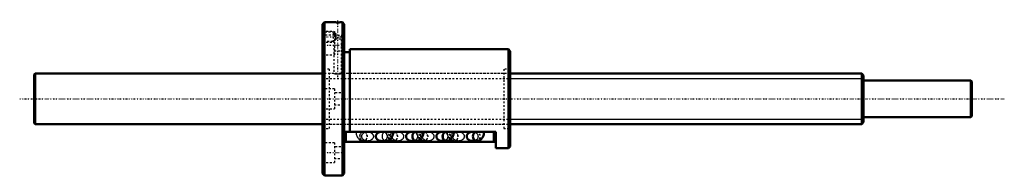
# Model space of a CAD drawing. Header units: millimetres. Extents: x -168 to 378, y -42 to 44.
import ezdxf

# ---------------------------------------------------------------- set-up
doc = ezdxf.new("R2010")
doc.units = ezdxf.units.MM
doc.linetypes.add('Center', pattern=[1.5, 0.45, -0.5, 0.05, -0.5])
doc.linetypes.add('Dashed', pattern=[2, 1, -1])
for name, color, linetype, lineweight in [('2d ConnectionPoints', 7, 'Continuous', 50), ('AM_0', 7, 'Continuous', 50), ('AM_4', 3, 'Continuous', 25), ('AM_5', 3, 'Continuous', 25), ('AM_7', 7, 'Center', 25), ('AM_9', 6, 'Dashed', 25)]:
    doc.layers.add(name, color=color, linetype=linetype, lineweight=lineweight)

# ---------------------------------------------------------------- blocks, each defined once
blk = doc.blocks.new('1_BIF_2806_10RR_nut_0_in_BIF2806_10RRG0_520LC5A_00__4')
at = {"layer": 'AM_0'}
for p, q in [((1, 42.5), (0, 41.5)), ((0, 41.5), (0, -41.5)), ((6.27, 42.5), (1, 42.5)), ((1, 42.5), (1, -42.5)), ((11, 42.5), (10.5, 42.5)), ((12, 41.5), (11, 42.5)), ((11, 42.5), (11, -42.5)), ((12, 41.5), (12, -41.5)), ((103, 27.5), (15, 27.5)), ((15, 27.5), (15, -18.33)), ((103, 27.5), (103, -27.5)), ((104, 26.5), (103, 27.5)), ((15, 25.9), (12, 25.9)), ((104, 26.5), (104, -26.5)), ((96, -18.33), (12, -18.33)), ((12.5, -23.83), (12.5, -18.33)), ((33.97, -18.34), (32.71, -18.34)), ((50.79, -18.34), (49.51, -18.34)), ((67.59, -18.34), (66.31, -18.34)), ((84.39, -18.34), (83.11, -18.34)), ((95.5, -23.83), (95.5, -18.33)), ((96, -27.5), (96, -18.33)), ((95.5, -23.83), (12.5, -23.83)), ((32.71, -23.44), (34.96, -23.44)), ((49.51, -23.44), (51.76, -23.44)), ((66.31, -23.44), (68.56, -23.44)), ((83.11, -23.44), (85.36, -23.44)), ((103, -27.5), (104, -26.5)), ((96, -27.5), (103, -27.5)), ((0, -41.5), (1, -42.5)), ((1, -42.5), (11, -42.5)), ((11, -42.5), (12, -41.5))]:
    blk.add_line(p, q, dxfattribs=at)
for points in [[(10.52, 42.5), (10.47, 42.5), (10.19, 42.48), (9.71, 42.47), (9.09, 42.45), (8.38, 42.45), (7.68, 42.45), (7.06, 42.47), (6.59, 42.49), (6.32, 42.5), (6.27, 42.5)], [(32.71, -18.34), (32.42, -18.35), (32.14, -18.38), (31.87, -18.43), (31.6, -18.49), (31.34, -18.58), (31.09, -18.68), (30.85, -18.8), (30.63, -18.94), (30.42, -19.09), (30.23, -19.25), (30.06, -19.43), (29.9, -19.62), (29.77, -19.81), (29.67, -20.02), (29.58, -20.23), (29.52, -20.45), (29.48, -20.67), (29.47, -20.89), (29.48, -21.11), (29.52, -21.33), (29.58, -21.55), (29.67, -21.76), (29.77, -21.97), (29.9, -22.17), (30.06, -22.35), (30.23, -22.53), (30.42, -22.69), (30.63, -22.84), (30.85, -22.98), (31.09, -23.1), (31.34, -23.2), (31.6, -23.29), (31.87, -23.35), (32.14, -23.4), (32.42, -23.43), (32.71, -23.44)], [(33.98, -18.33), (33.97, -18.43), (33.96, -18.58), (33.93, -18.71), (33.9, -18.79), (33.89, -18.81)], [(34.96, -23.44), (35.42, -23.41), (35.87, -23.32), (36.3, -23.17), (36.71, -22.98), (37.1, -22.73), (37.46, -22.44), (37.79, -22.09), (38.09, -21.71), (38.36, -21.28), (38.59, -20.8), (38.78, -20.3), (38.92, -19.76), (39.02, -19.21), (39.07, -18.65), (39.08, -18.33)], [(49.51, -18.34), (49.22, -18.35), (48.94, -18.38), (48.67, -18.43), (48.4, -18.49), (48.14, -18.58), (47.89, -18.68), (47.65, -18.8), (47.43, -18.94), (47.22, -19.09), (47.03, -19.25), (46.86, -19.43), (46.7, -19.62), (46.57, -19.81), (46.47, -20.02), (46.38, -20.23), (46.32, -20.45), (46.28, -20.67), (46.27, -20.89), (46.28, -21.11), (46.32, -21.33), (46.38, -21.55), (46.47, -21.76), (46.57, -21.97), (46.7, -22.17), (46.86, -22.35), (47.03, -22.53), (47.22, -22.69), (47.43, -22.84), (47.65, -22.98), (47.89, -23.1), (48.14, -23.2), (48.4, -23.29), (48.67, -23.35), (48.94, -23.4), (49.22, -23.43), (49.51, -23.44)], [(50.79, -18.34), (50.79, -18.36), (50.78, -18.53), (50.75, -18.67), (50.72, -18.77), (50.7, -18.81), (50.7, -18.81)], [(51.76, -23.43), (52.22, -23.4), (52.67, -23.31), (53.1, -23.16), (53.51, -22.97), (53.89, -22.72), (54.25, -22.43), (54.58, -22.08), (54.88, -21.7), (55.15, -21.27), (55.38, -20.8), (55.57, -20.29), (55.71, -19.75), (55.81, -19.2), (55.86, -18.64), (55.87, -18.33)], [(66.31, -18.34), (66.02, -18.35), (65.74, -18.38), (65.47, -18.43), (65.2, -18.49), (64.94, -18.58), (64.69, -18.68), (64.45, -18.8), (64.23, -18.94), (64.02, -19.09), (63.83, -19.25), (63.66, -19.43), (63.5, -19.62), (63.37, -19.81), (63.27, -20.02), (63.18, -20.23), (63.12, -20.45), (63.08, -20.67), (63.07, -20.89), (63.08, -21.11), (63.12, -21.33), (63.18, -21.55), (63.27, -21.76), (63.37, -21.97), (63.5, -22.17), (63.66, -22.35), (63.83, -22.53), (64.02, -22.69), (64.23, -22.84), (64.45, -22.98), (64.69, -23.1), (64.94, -23.2), (65.2, -23.29), (65.47, -23.35), (65.74, -23.4), (66.02, -23.43), (66.31, -23.44)], [(67.59, -18.34), (67.59, -18.36), (67.58, -18.53), (67.55, -18.67), (67.52, -18.77), (67.5, -18.81), (67.5, -18.81)], [(68.56, -23.43), (69.02, -23.4), (69.47, -23.31), (69.9, -23.16), (70.31, -22.97), (70.69, -22.72), (71.05, -22.43), (71.38, -22.08), (71.68, -21.7), (71.95, -21.27), (72.18, -20.8), (72.37, -20.29), (72.51, -19.75), (72.61, -19.2), (72.66, -18.64), (72.67, -18.33)], [(83.11, -18.34), (82.82, -18.35), (82.54, -18.38), (82.27, -18.43), (82, -18.49), (81.74, -18.58), (81.49, -18.68), (81.25, -18.8), (81.03, -18.94), (80.82, -19.09), (80.63, -19.25), (80.46, -19.43), (80.3, -19.62), (80.17, -19.81), (80.07, -20.02), (79.98, -20.23), (79.92, -20.45), (79.88, -20.67), (79.87, -20.89), (79.88, -21.11), (79.92, -21.33), (79.98, -21.55), (80.07, -21.76), (80.17, -21.97), (80.3, -22.17), (80.46, -22.35), (80.63, -22.53), (80.82, -22.69), (81.03, -22.84), (81.25, -22.98), (81.49, -23.1), (81.74, -23.2), (82, -23.29), (82.27, -23.35), (82.54, -23.4), (82.82, -23.43), (83.11, -23.44)], [(84.39, -18.34), (84.39, -18.36), (84.38, -18.53), (84.35, -18.67), (84.32, -18.77), (84.3, -18.81), (84.3, -18.81)], [(85.36, -23.43), (85.82, -23.4), (86.27, -23.31), (86.7, -23.16), (87.11, -22.97), (87.49, -22.72), (87.85, -22.43), (88.18, -22.08), (88.48, -21.7), (88.75, -21.27), (88.98, -20.8), (89.17, -20.29), (89.31, -19.75), (89.41, -19.2), (89.46, -18.64), (89.47, -18.33)]]:
    blk.add_lwpolyline(points, dxfattribs=at)
for centre, major_axis, start_param, end_param in [((51.76, -20.89), (0, -2.55), 3.671128, 6.377072), ((51.76, -20.89), (0, 2.54), 0.542457, 3.142498), ((68.56, -20.89), (0, -2.55), 3.671128, 6.377072), ((68.56, -20.89), (0, 2.54), 0.542457, 3.142498), ((85.36, -20.89), (0, -2.55), 3.671128, 6.377072), ((85.36, -20.89), (0, 2.54), 0.542457, 3.142498)]:
    blk.add_ellipse(centre, major_axis=major_axis, ratio=0.788011, start_param=start_param, end_param=end_param, dxfattribs=at)
at = {"layer": 'AM_4'}
for p, q in [((13.3, -23.83), (13.3, -18.33)), ((94.7, -23.83), (94.7, -18.33))]:
    blk.add_line(p, q, dxfattribs=at)
blk.add_ellipse((34.96, -20.89), major_axis=(0, -2.55), ratio=0.788011, start_param=3.717609, end_param=6.283443, dxfattribs=at)
at = {"layer": 'AM_5', "linetype": 'Dashed'}
for p, q in [((0, 37.5), (6, 37.5)), ((6, 31.5), (6, 37.5)), ((7, 36.96), (6, 37.5)), ((0, 31.5), (6, 31.5)), ((6.27, 31.65), (6, 31.5))]:
    blk.add_line(p, q, dxfattribs=at)
at = {"layer": 'AM_7'}
for p, q in [((8.4, 12.05), (8.4, 43.95)), ((-0.48, 34.5), (10.08, 34.5)), ((-0.6, 29.88), (12.6, 29.88)), ((-0.6, -29.88), (12.6, -29.88))]:
    blk.add_line(p, q, dxfattribs=at)
at = {"layer": 'AM_9'}
for p, q in [((6.27, 42.5), (6.27, 42.3)), ((6.27, 42.3), (10.52, 42.3)), ((10.52, 42.3), (10.52, 42.5)), ((0.54, 36.96), (0, 37.5)), ((6.5, 35.38), (0, 35.38)), ((6.29, 36.96), (0.54, 36.96)), ((0.54, 36.96), (0.54, 32.04)), ((6.27, 36.96), (6.27, 35.3)), ((6.27, 35.3), (10.52, 35.3)), ((6.5, 35.38), (6.5, 24.38)), ((12, 33.18), (6.5, 33.18)), ((7, 36.37), (7, 32.63)), ((10.52, 14), (10.52, 35.3)), ((0, 31.5), (0.54, 32.04)), ((0.54, 32.04), (6.29, 32.04)), ((6.27, 32.05), (6.27, 14)), ((0, 24.38), (6.5, 24.38)), ((6.5, 26.58), (12, 26.58)), ((3.6, 16.5), (0, 16.5)), ((3.6, 16.5), (3.6, -16.5)), ((100.4, 16.5), (100.4, -16.5)), ((104, 16.5), (100.4, 16.5)), ((6.27, 14), (3.6, 14)), ((100.4, 14), (10.5, 14)), ((6.5, 5.5), (0, 5.5)), ((6.5, 5.5), (6.5, -5.5)), ((12, 3.3), (6.5, 3.3)), ((6.5, -3.3), (12, -3.3)), ((0, -5.5), (6.5, -5.5)), ((3.6, -14), (100.4, -14)), ((0, -16.5), (3.6, -16.5)), ((23.4, -18.54), (21.88, -18.54)), ((24.89, -18.34), (22.64, -18.34)), ((23.37, -18.53), (23.4, -18.55)), ((23.61, -18.34), (23.61, -18.28)), ((34.96, -18.34), (33.97, -18.34)), ((34.18, -18.54), (35.74, -18.54)), ((35.33, -18.33), (35.33, -18.42)), ((40.2, -18.54), (38.68, -18.54)), ((41.69, -18.34), (39.44, -18.34)), ((40.17, -18.53), (40.2, -18.55)), ((40.41, -18.34), (40.41, -18.28)), ((50.79, -18.28), (50.79, -18.34)), ((51.76, -18.34), (50.79, -18.34)), ((51, -18.54), (52.52, -18.54)), ((52.13, -18.33), (52.13, -18.41)), ((57, -18.54), (55.48, -18.54)), ((58.49, -18.34), (56.24, -18.34)), ((56.97, -18.53), (57, -18.55)), ((57.21, -18.34), (57.21, -18.28)), ((67.59, -18.28), (67.59, -18.34)), ((68.56, -18.34), (67.59, -18.34)), ((67.8, -18.54), (69.32, -18.54)), ((68.93, -18.33), (68.93, -18.41)), ((73.8, -18.54), (72.28, -18.54)), ((75.29, -18.34), (73.04, -18.34)), ((73.77, -18.53), (73.8, -18.55)), ((74.01, -18.34), (74.01, -18.28)), ((84.39, -18.28), (84.39, -18.34)), ((85.36, -18.34), (84.39, -18.34)), ((84.6, -18.54), (86.12, -18.54)), ((100.4, -16.5), (104, -16.5)), ((6.5, -24.38), (0, -24.38)), ((6.5, -24.38), (6.5, -35.38)), ((12, -26.58), (6.5, -26.58)), ((22.64, -23.44), (24.89, -23.44)), ((39.44, -23.44), (41.69, -23.44)), ((56.24, -23.44), (58.49, -23.44)), ((73.04, -23.44), (75.29, -23.44)), ((0, -35.38), (6.5, -35.38)), ((6.5, -33.18), (12, -33.18))]:
    blk.add_line(p, q, dxfattribs=at)
for points in [[(7, 36.37), (6.76, 36.55), (6.56, 36.72), (6.34, 36.9), (6.27, 36.96)], [(7, 36.37), (7.23, 35.86), (7.43, 35.3)], [(7, 32.63), (7.23, 33.14), (7.41, 33.63), (7.52, 34.15), (7.54, 34.59), (7.49, 35.02), (7.43, 35.3)], [(6.27, 32.04), (6.28, 32.04), (6.38, 32.13), (6.6, 32.32), (7, 32.63)], [(6.27, 14), (6.39, 13.98), (6.73, 13.94), (7.26, 13.88), (7.92, 13.85), (8.63, 13.84), (9.31, 13.87), (9.89, 13.92), (10.31, 13.97), (10.51, 14), (10.52, 14)], [(18.53, -18.33), (18.53, -18.43), (18.57, -18.99), (18.65, -19.56), (18.78, -20.11), (18.96, -20.65), (19.2, -21.17), (19.49, -21.66), (19.79, -22.05), (20.12, -22.4), (20.48, -22.7), (20.86, -22.95), (21.26, -23.15), (21.73, -23.31), (22.2, -23.4), (22.64, -23.43)], [(24.89, -23.44), (24.61, -23.43), (24.33, -23.4), (24.06, -23.35), (23.79, -23.29), (23.53, -23.2), (23.28, -23.1), (23.04, -22.98), (22.81, -22.84), (22.61, -22.69), (22.41, -22.53), (22.24, -22.35), (22.09, -22.17), (21.96, -21.97), (21.85, -21.76), (21.77, -21.55), (21.71, -21.33), (21.67, -21.11), (21.66, -20.89), (21.67, -20.67), (21.71, -20.45), (21.77, -20.23), (21.85, -20.02), (21.96, -19.81), (22.09, -19.62), (22.24, -19.43), (22.41, -19.25), (22.61, -19.09), (22.81, -18.94), (23.04, -18.8), (23.28, -18.68), (23.53, -18.58), (23.79, -18.49), (24.06, -18.43), (24.33, -18.38), (24.61, -18.35), (24.89, -18.34)], [(23.4, -18.55), (23.54, -18.64), (23.64, -18.74), (23.69, -18.8), (23.7, -18.81)], [(23.68, -18.77), (23.66, -18.7), (23.63, -18.57), (23.62, -18.42), (23.61, -18.34)], [(23.7, -18.81), (23.7, -18.81), (23.68, -18.78), (23.68, -18.77)], [(24.89, -18.34), (25.18, -18.35), (25.46, -18.38), (25.73, -18.43), (26, -18.49), (26.26, -18.58), (26.51, -18.68), (26.75, -18.8), (26.97, -18.94), (27.18, -19.09), (27.37, -19.25), (27.54, -19.43), (27.7, -19.62), (27.83, -19.81), (27.93, -20.02), (28.02, -20.23), (28.08, -20.45), (28.12, -20.67), (28.13, -20.89)], [(28.13, -20.89), (28.12, -21.11), (28.08, -21.33), (28.02, -21.55), (27.93, -21.76), (27.83, -21.97), (27.7, -22.17), (27.54, -22.35), (27.37, -22.53), (27.18, -22.69), (26.97, -22.84), (26.75, -22.98), (26.51, -23.1), (26.26, -23.2), (26, -23.29), (25.73, -23.35), (25.46, -23.4), (25.18, -23.43), (24.89, -23.44)], [(35.94, -20.89), (35.93, -20.67), (35.89, -20.45), (35.83, -20.23), (35.75, -20.02), (35.64, -19.81), (35.51, -19.62), (35.36, -19.43), (35.19, -19.25), (34.99, -19.09), (34.79, -18.94), (34.56, -18.8), (34.32, -18.68), (34.07, -18.58), (33.81, -18.49), (33.54, -18.43), (33.27, -18.38), (32.99, -18.35), (32.71, -18.34)], [(32.71, -23.44), (32.99, -23.43), (33.27, -23.4), (33.54, -23.35), (33.81, -23.29), (34.07, -23.2), (34.32, -23.1), (34.56, -22.98), (34.79, -22.84), (34.99, -22.69), (35.19, -22.53), (35.36, -22.35), (35.51, -22.17), (35.64, -21.97), (35.75, -21.76), (35.83, -21.55), (35.89, -21.33), (35.93, -21.11), (35.94, -20.89)], [(33.89, -18.81), (33.89, -18.81), (33.92, -18.78), (33.92, -18.77)], [(33.92, -18.77), (33.99, -18.69), (34.14, -18.58), (34.21, -18.53)], [(35.33, -18.42), (35.33, -18.43), (35.37, -18.99), (35.45, -19.56), (35.58, -20.11), (35.76, -20.65), (36, -21.17), (36.29, -21.66), (36.59, -22.05), (36.92, -22.4), (37.2, -22.64)], [(41.69, -23.44), (41.41, -23.43), (41.13, -23.4), (40.86, -23.35), (40.59, -23.29), (40.33, -23.2), (40.08, -23.1), (39.84, -22.98), (39.61, -22.84), (39.41, -22.69), (39.21, -22.53), (39.04, -22.35), (38.89, -22.17), (38.76, -21.97), (38.65, -21.76), (38.57, -21.55), (38.51, -21.33), (38.47, -21.11), (38.46, -20.89), (38.47, -20.67), (38.51, -20.45), (38.57, -20.23), (38.65, -20.02), (38.76, -19.81), (38.89, -19.62), (39.04, -19.43), (39.21, -19.25), (39.41, -19.09), (39.61, -18.94), (39.84, -18.8), (40.08, -18.68), (40.33, -18.58), (40.59, -18.49), (40.86, -18.43), (41.13, -18.38), (41.41, -18.35), (41.69, -18.34)], [(40.2, -18.55), (40.34, -18.64), (40.44, -18.74), (40.49, -18.8), (40.5, -18.81)], [(40.48, -18.77), (40.46, -18.7), (40.43, -18.57), (40.42, -18.42), (40.41, -18.34)], [(40.5, -18.81), (40.5, -18.81), (40.48, -18.78), (40.48, -18.77)], [(41.69, -18.34), (41.98, -18.35), (42.26, -18.38), (42.53, -18.43), (42.8, -18.49), (43.06, -18.58), (43.31, -18.68), (43.55, -18.8), (43.77, -18.94), (43.98, -19.09), (44.17, -19.25), (44.34, -19.43), (44.5, -19.62), (44.63, -19.81), (44.73, -20.02), (44.82, -20.23), (44.88, -20.45), (44.92, -20.67), (44.93, -20.89)], [(44.93, -20.89), (44.92, -21.11), (44.88, -21.33), (44.82, -21.55), (44.73, -21.76), (44.63, -21.97), (44.5, -22.17), (44.34, -22.35), (44.17, -22.53), (43.98, -22.69), (43.77, -22.84), (43.55, -22.98), (43.31, -23.1), (43.06, -23.2), (42.8, -23.29), (42.53, -23.35), (42.26, -23.4), (41.98, -23.43), (41.69, -23.44)], [(52.74, -20.89), (52.73, -20.67), (52.69, -20.45), (52.63, -20.23), (52.55, -20.02), (52.44, -19.81), (52.31, -19.62), (52.16, -19.43), (51.99, -19.25), (51.79, -19.09), (51.59, -18.94), (51.36, -18.8), (51.12, -18.68), (50.87, -18.58), (50.61, -18.49), (50.34, -18.43), (50.07, -18.38), (49.79, -18.35), (49.51, -18.34)], [(49.51, -23.44), (49.79, -23.43), (50.07, -23.4), (50.34, -23.35), (50.61, -23.29), (50.87, -23.2), (51.12, -23.1), (51.36, -22.98), (51.59, -22.84), (51.79, -22.69), (51.99, -22.53), (52.16, -22.35), (52.31, -22.17), (52.44, -21.97), (52.55, -21.76), (52.63, -21.55), (52.69, -21.33), (52.73, -21.11), (52.74, -20.89)], [(50.7, -18.81), (50.71, -18.8), (50.75, -18.75), (50.86, -18.65), (51.04, -18.53)], [(52.13, -18.41), (52.13, -18.43), (52.17, -18.99), (52.25, -19.56), (52.38, -20.11), (52.56, -20.65), (52.8, -21.17), (53.09, -21.66), (53.39, -22.05), (53.49, -22.17)], [(58.49, -23.44), (58.21, -23.43), (57.93, -23.4), (57.66, -23.35), (57.39, -23.29), (57.13, -23.2), (56.88, -23.1), (56.64, -22.98), (56.41, -22.84), (56.21, -22.69), (56.01, -22.53), (55.84, -22.35), (55.69, -22.17), (55.56, -21.97), (55.45, -21.76), (55.37, -21.55), (55.31, -21.33), (55.27, -21.11), (55.26, -20.89), (55.27, -20.67), (55.31, -20.45), (55.37, -20.23), (55.45, -20.02), (55.56, -19.81), (55.69, -19.62), (55.84, -19.43), (56.01, -19.25), (56.21, -19.09), (56.41, -18.94), (56.64, -18.8), (56.88, -18.68), (57.13, -18.58), (57.39, -18.49), (57.66, -18.43), (57.93, -18.38), (58.21, -18.35), (58.49, -18.34)], [(57, -18.55), (57.14, -18.64), (57.24, -18.74), (57.29, -18.8), (57.3, -18.81)], [(57.28, -18.77), (57.26, -18.7), (57.23, -18.57), (57.22, -18.42), (57.21, -18.34)], [(57.3, -18.81), (57.3, -18.81), (57.28, -18.78), (57.28, -18.77)], [(58.49, -18.34), (58.78, -18.35), (59.06, -18.38), (59.33, -18.43), (59.6, -18.49), (59.86, -18.58), (60.11, -18.68), (60.35, -18.8), (60.57, -18.94), (60.78, -19.09), (60.97, -19.25), (61.14, -19.43), (61.3, -19.62), (61.43, -19.81), (61.53, -20.02), (61.62, -20.23), (61.68, -20.45), (61.72, -20.67), (61.73, -20.89)], [(61.73, -20.89), (61.72, -21.11), (61.68, -21.33), (61.62, -21.55), (61.53, -21.76), (61.43, -21.97), (61.3, -22.17), (61.14, -22.35), (60.97, -22.53), (60.78, -22.69), (60.57, -22.84), (60.35, -22.98), (60.11, -23.1), (59.86, -23.2), (59.6, -23.29), (59.33, -23.35), (59.06, -23.4), (58.78, -23.43), (58.49, -23.44)], [(69.54, -20.89), (69.53, -20.67), (69.49, -20.45), (69.43, -20.23), (69.35, -20.02), (69.24, -19.81), (69.11, -19.62), (68.96, -19.43), (68.79, -19.25), (68.59, -19.09), (68.39, -18.94), (68.16, -18.8), (67.92, -18.68), (67.67, -18.58), (67.41, -18.49), (67.14, -18.43), (66.87, -18.38), (66.59, -18.35), (66.31, -18.34)], [(66.31, -23.44), (66.59, -23.43), (66.87, -23.4), (67.14, -23.35), (67.41, -23.29), (67.67, -23.2), (67.92, -23.1), (68.16, -22.98), (68.39, -22.84), (68.59, -22.69), (68.79, -22.53), (68.96, -22.35), (69.11, -22.17), (69.24, -21.97), (69.35, -21.76), (69.43, -21.55), (69.49, -21.33), (69.53, -21.11), (69.54, -20.89)], [(67.5, -18.81), (67.51, -18.8), (67.55, -18.75), (67.66, -18.65), (67.84, -18.53)], [(68.93, -18.41), (68.93, -18.43), (68.97, -18.99), (69.05, -19.56), (69.18, -20.11), (69.36, -20.65), (69.6, -21.17), (69.89, -21.66), (70.19, -22.05), (70.29, -22.17)], [(75.29, -23.44), (75.01, -23.43), (74.73, -23.4), (74.46, -23.35), (74.19, -23.29), (73.93, -23.2), (73.68, -23.1), (73.44, -22.98), (73.21, -22.84), (73.01, -22.69), (72.81, -22.53), (72.64, -22.35), (72.49, -22.17), (72.36, -21.97), (72.25, -21.76), (72.17, -21.55), (72.11, -21.33), (72.07, -21.11), (72.06, -20.89), (72.07, -20.67), (72.11, -20.45), (72.17, -20.23), (72.25, -20.02), (72.36, -19.81), (72.49, -19.62), (72.64, -19.43), (72.81, -19.25), (73.01, -19.09), (73.21, -18.94), (73.44, -18.8), (73.68, -18.68), (73.93, -18.58), (74.19, -18.49), (74.46, -18.43), (74.73, -18.38), (75.01, -18.35), (75.29, -18.34)], [(73.8, -18.55), (73.94, -18.64), (74.04, -18.74), (74.09, -18.8), (74.1, -18.81)], [(74.08, -18.77), (74.06, -18.7), (74.03, -18.57), (74.02, -18.42), (74.01, -18.34)], [(74.1, -18.81), (74.1, -18.81), (74.08, -18.78), (74.08, -18.77)], [(75.29, -18.34), (75.58, -18.35), (75.86, -18.38), (76.13, -18.43), (76.4, -18.49), (76.66, -18.58), (76.91, -18.68), (77.15, -18.8), (77.37, -18.94), (77.58, -19.09), (77.77, -19.25), (77.94, -19.43), (78.1, -19.62), (78.23, -19.81), (78.33, -20.02), (78.42, -20.23), (78.48, -20.45), (78.52, -20.67), (78.53, -20.89)], [(78.53, -20.89), (78.52, -21.11), (78.48, -21.33), (78.42, -21.55), (78.33, -21.76), (78.23, -21.97), (78.1, -22.17), (77.94, -22.35), (77.77, -22.53), (77.58, -22.69), (77.37, -22.84), (77.15, -22.98), (76.91, -23.1), (76.66, -23.2), (76.4, -23.29), (76.13, -23.35), (75.86, -23.4), (75.58, -23.43), (75.29, -23.44)], [(86.34, -20.89), (86.33, -20.67), (86.29, -20.45), (86.23, -20.23), (86.15, -20.02), (86.04, -19.81), (85.91, -19.62), (85.76, -19.43), (85.59, -19.25), (85.39, -19.09), (85.19, -18.94), (84.96, -18.8), (84.72, -18.68), (84.47, -18.58), (84.21, -18.49), (83.94, -18.43), (83.67, -18.38), (83.39, -18.35), (83.11, -18.34)], [(83.11, -23.44), (83.39, -23.43), (83.67, -23.4), (83.94, -23.35), (84.21, -23.29), (84.47, -23.2), (84.72, -23.1), (84.96, -22.98), (85.19, -22.84), (85.39, -22.69), (85.59, -22.53), (85.76, -22.35), (85.91, -22.17), (86.04, -21.97), (86.15, -21.76), (86.23, -21.55), (86.29, -21.33), (86.33, -21.11), (86.34, -20.89)], [(84.3, -18.81), (84.31, -18.8), (84.35, -18.75), (84.46, -18.65), (84.64, -18.53)], [(37.2, -22.64), (37.28, -22.7), (37.66, -22.95), (38.06, -23.15), (38.53, -23.31), (39, -23.4), (39.44, -23.43)], [(53.49, -22.17), (53.72, -22.4), (53.99, -22.64)], [(53.99, -22.64), (54.08, -22.7), (54.46, -22.95), (54.86, -23.15), (55.33, -23.31), (55.8, -23.4), (56.24, -23.43)], [(70.29, -22.17), (70.52, -22.4), (70.79, -22.64)], [(70.79, -22.64), (70.88, -22.7), (71.26, -22.95), (71.66, -23.15), (72.13, -23.31), (72.6, -23.4), (73.04, -23.43)]]:
    blk.add_lwpolyline(points, dxfattribs=at)
for centre, major_axis, ratio, start_param, end_param in [((22.64, -20.89), (0, -2.54), 0.788011, 3.530835, 9.035536), ((21.88, -18.34), (0, 0.2), 0.615661, 1.520775, 3.141593), ((23.4, -18.34), (0, 0.2), 0.615661, 1.520775, 3.141593), ((34.96, -20.89), (0, -2.55), 0.788011, 0.000258, 3.717609), ((34.18, -18.34), (0, -0.2), 0.615661, 0, 1.620817), ((35.74, -18.34), (0, -0.2), 0.615661, 6.283185, 7.904002), ((39.44, -20.89), (0, -2.54), 0.788011, 3.530835, 9.035536), ((38.68, -18.34), (0, 0.2), 0.615661, 1.520775, 3.141593), ((40.2, -18.34), (0, 0.2), 0.615661, 1.520775, 3.141593), ((51.76, -20.89), (0, 2.54), 0.788011, 0.389242, 0.542457), ((51.76, -20.89), (0, -2.55), 0.788011, 0.093886, 3.671128), ((51, -18.34), (0, -0.2), 0.615661, 0, 1.620817), ((51.76, -20.89), (0, 2.54), 0.788011, 3.142498, 5.893943), ((52.52, -18.34), (0, -0.2), 0.615661, 6.283185, 7.904002), ((56.24, -20.89), (0, -2.54), 0.788011, 3.530835, 9.035536), ((55.48, -18.34), (0, 0.2), 0.615661, 1.520775, 3.141593), ((57, -18.34), (0, 0.2), 0.615661, 1.520775, 3.141593), ((68.56, -20.89), (0, 2.54), 0.788011, 0.389242, 0.542457), ((68.56, -20.89), (0, -2.55), 0.788011, 0.093886, 3.671128), ((67.8, -18.34), (0, -0.2), 0.615661, 6.283185, 7.904002), ((68.56, -20.89), (0, 2.54), 0.788011, 3.142498, 5.893943), ((69.32, -18.34), (0, -0.2), 0.615661, 0, 1.620817), ((73.04, -20.89), (0, -2.54), 0.788011, 3.530835, 9.035536), ((72.28, -18.34), (0, 0.2), 0.615661, 1.520775, 3.141593), ((73.8, -18.34), (0, 0.2), 0.615661, 1.520775, 3.141593), ((85.36, -20.89), (0, 2.54), 0.788011, 0.389242, 0.542457), ((85.36, -20.89), (0, -2.55), 0.788011, 0.093886, 3.671128), ((84.6, -18.34), (0, -0.2), 0.615661, 6.283185, 7.904002), ((85.36, -20.89), (0, 2.54), 0.788011, 3.142498, 5.893943), ((86.12, -18.34), (0, -0.2), 0.615661, 6.283185, 7.904002)]:
    blk.add_ellipse(centre, major_axis=major_axis, ratio=ratio, start_param=start_param, end_param=end_param, dxfattribs=at)
for centre in [(22.64, -20.89), (39.44, -20.89), (56.24, -20.89), (73.04, -20.89)]:
    blk.add_ellipse(centre, major_axis=(0, -2.55), ratio=0.788011, dxfattribs=at)
blk = doc.blocks.new('2_BIF280610RRG0520LC5C7A0_0_in_BIF2806_10RRG0_520LC5A_00__4')
at = {"layer": 'AM_0'}
for p, q in [((-159.5, 14), (-160, 13.5)), ((-160, 13.5), (-160, -13.5)), ((-159.5, 14), (-159.5, -14)), ((0, 14), (-159.5, 14)), ((299, 14), (104, 14)), ((299, 14), (299, -14)), ((300, 13), (299, 14)), ((300, 13), (300, -13)), ((359.5, 10.15), (300, 10.15)), ((359.5, 10.15), (359.5, -10.15)), ((360, 9.65), (359.5, 10.15)), ((360, 9.65), (360, -9.65)), ((300, -10.15), (359.5, -10.15)), ((359.5, -10.15), (360, -9.65)), ((-160, -13.5), (-159.5, -14)), ((-159.5, -14), (0, -14)), ((104, -14), (299, -14)), ((299, -14), (300, -13))]:
    blk.add_line(p, q, dxfattribs=at)
at = {"layer": 'AM_5', "linetype": 'Dashed'}
for p, q in [((0, 11.25), (104, 11.25)), ((0, -11.25), (104, -11.25))]:
    blk.add_line(p, q, dxfattribs=at)
at = {"layer": 'AM_5'}
for p, q in [((104, 11.25), (300, 11.25)), ((104, -11.25), (300, -11.25))]:
    blk.add_line(p, q, dxfattribs=at)
at = {"layer": 'AM_7'}
blk.add_line((-168, 0), (378, 0), dxfattribs=at)
at = {"layer": 'AM_9'}
for p, q in [((104, 14), (0, 14)), ((0, -14), (104, -14))]:
    blk.add_line(p, q, dxfattribs=at)

msp = doc.modelspace()

# ---------------------------------------------------------------- linework, layer by layer
at = {"layer": '2d ConnectionPoints'}
msp.add_point((0, 0), dxfattribs=at)
msp.add_point((0, 0), dxfattribs=at)

# ---------------------------------------------------------------- block references
for name in ['1_BIF_2806_10RR_nut_0_in_BIF2806_10RRG0_520LC5A_00__4', '2_BIF280610RRG0520LC5C7A0_0_in_BIF2806_10RRG0_520LC5A_00__4']:
    msp.add_blockref(name, (0, 0))

doc.saveas('drawing.dxf')
